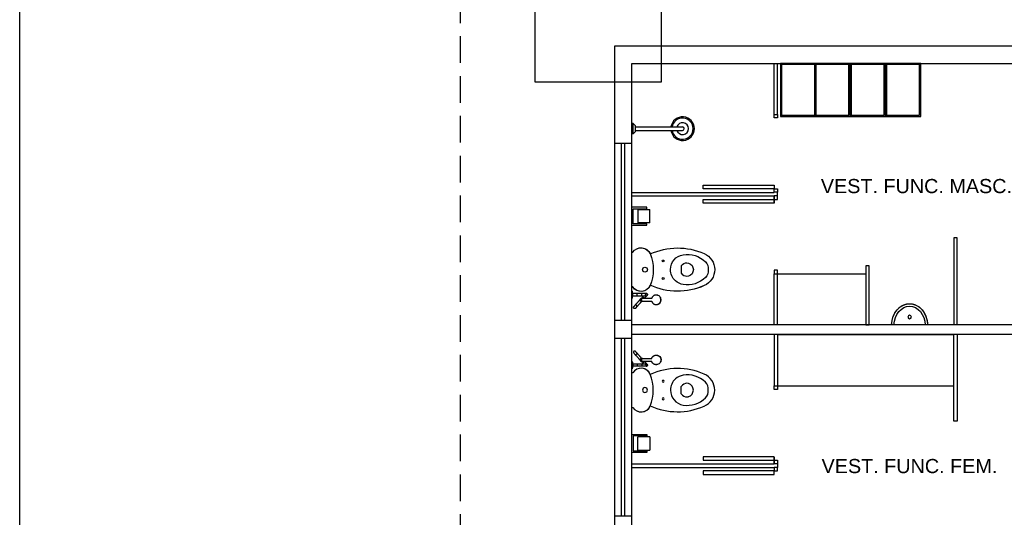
# Model space of a CAD drawing. Extents: x 40.7 to 91.7, y -250.8 to -221.5.
# Tile 4 of 15: x 52.3 to 60.6, y -235.5 to -231.3. Entities that reach past the tile are written whole.
import ezdxf
from ezdxf.enums import TextEntityAlignment as Align

# ---------------------------------------------------------------- set-up
doc = ezdxf.new("R2010")
doc.units = 0
doc.header["$MEASUREMENT"] = 0
doc.linetypes.add('HIDDEN', pattern=[0.375, 0.25, -0.125])
doc.layers.get('0').update_dxf_attribs({"linetype": 'CONTINUOUS'})
doc.layers.get('Defpoints').update_dxf_attribs({"linetype": 'CONTINUOUS'})
doc.layers.add('paredes1', color=8, linetype='CONTINUOUS')
doc.layers.add('textos1', color=4, linetype='CONTINUOUS')
doc.styles.add('Texto Cota', font='arial.ttf')

# ---------------------------------------------------------------- blocks, each defined once
blk = doc.blocks.new('Urinal _2_ - Urinal _2_-277440-VEST_ MASCULINO PISCINA')
at = {"layer": 'paredes1'}
blk.add_circle((0, -0.2683), 0.015, dxfattribs=at)
for major_axis, ratio, start_param, end_param in [((0, 0.1862), 0.819068, 1.608823, 4.674363), ((0, 0.165), 0.80303, 1.613744, 4.669442)]:
    blk.add_ellipse((0, -0.195), major_axis=major_axis, ratio=ratio, start_param=start_param, end_param=end_param, dxfattribs=at)
blk.add_open_spline([(-0.1524, -0.2021), (-0.1522, -0.2073), (-0.1516, -0.2162), (-0.1501, -0.2287), (-0.1482, -0.2396), (-0.1457, -0.2504), (-0.1427, -0.2611), (-0.1391, -0.2715), (-0.1351, -0.2816), (-0.1306, -0.2913), (-0.1256, -0.3008), (-0.1201, -0.3099), (-0.1142, -0.3185), (-0.1079, -0.3267), (-0.1012, -0.3344), (-0.0941, -0.3417), (-0.0867, -0.3483), (-0.079, -0.3544), (-0.0709, -0.3599), (-0.0626, -0.3649), (-0.0541, -0.3692), (-0.0454, -0.3728), (-0.0365, -0.3759), (-0.0275, -0.3783), (-0.0184, -0.3799), (-0.0093, -0.3809), (0, -0.3813), (0.0093, -0.3809), (0.0184, -0.3799), (0.0275, -0.3783), (0.0365, -0.3759), (0.0454, -0.3728), (0.0548, -0.3689), (0.0647, -0.3638), (0.075, -0.3573), (0.0848, -0.3499), (0.0941, -0.3417), (0.1029, -0.3326), (0.1112, -0.3227), (0.1187, -0.3122), (0.1256, -0.3009), (0.1318, -0.2889), (0.1372, -0.2766), (0.1419, -0.2637), (0.1457, -0.2504), (0.1487, -0.2369), (0.1513, -0.2209), (0.152, -0.2092), (0.1523, -0.2021)], degree=3, knots=[0.0119705, 0.0119705, 0.0119705, 0.0119705, 0.0384615, 0.0576923, 0.0769231, 0.0961538, 0.1153846, 0.1346154, 0.1538462, 0.1730769, 0.1923077, 0.2115385, 0.2307692, 0.25, 0.2692308, 0.2884615, 0.3076923, 0.3269231, 0.3461538, 0.3653846, 0.3846154, 0.4038462, 0.4230769, 0.4423077, 0.4615385, 0.4807692, 0.5, 0.5192308, 0.5384615, 0.5576923, 0.5769231, 0.5961538, 0.6153846, 0.6394231, 0.6634615, 0.6875, 0.7115385, 0.7355769, 0.7596154, 0.7836538, 0.8076923, 0.8317308, 0.8557692, 0.8798077, 0.9038462, 0.9278846, 0.9519231, 0.9880295, 0.9880295, 0.9880295, 0.9880295], dxfattribs=at)
blk = doc.blocks.new('PAPEL HIGIÊNICO - PAPEL HIGIÊNICO-1457578-VEST_ MASCULINO PISCINA')
at = {"layer": 'paredes1'}
for p, q in [((-0.0883, -0.075), (-0.0883, -0.202)), ((0.0641, -0.202), (0.0641, -0.075)), ((-0.0756, -0.202), (-0.0756, -0.0877)), ((-0.0756, -0.0877), (0.0514, -0.0877)), ((0.045, -0.1258), (-0.0693, -0.1258)), ((-0.0693, -0.2274), (-0.0693, -0.1258)), ((0.045, -0.1258), (0.045, -0.2274)), ((0.0514, -0.0877), (0.0514, -0.202)), ((-0.0883, -0.202), (-0.0756, -0.202)), ((-0.0693, -0.2274), (0.045, -0.2274)), ((0.0514, -0.202), (0.0641, -0.202))]:
    blk.add_line(p, q, dxfattribs=at)
blk = doc.blocks.new('A$C56BB576E')
at = {"layer": 'paredes1', "linetype": 'Continuous'}
for p, q in [((0.0528, 0.5163), (0.0528, 0.5263)), ((0.0728, 0.4963), (0.0528, 0.5163)), ((0.0528, 0.5163), (0.1428, 0.5163)), ((0.1228, 0.4963), (0.1428, 0.5163)), ((0.1428, 0.5163), (0.1428, 0.5263)), ((0.0728, 0.4963), (0.1228, 0.4963)), ((0.0828, 0.4963), (0.0828, 0.0963)), ((0.1128, 0.4963), (0.1128, 0.0963))]:
    blk.add_line(p, q, dxfattribs=at)
for radius, start, end in [(0.1, 98.62693, 81.37307), (0.09, 98.62693, 81.37307), (0.05, 107.4576, 72.5424), (0.015, 180, 0)]:
    blk.add_arc((0.0978, 0.0963), radius, start, end, dxfattribs=at)
blk = doc.blocks.new('WC w Cistern _5_ - 540 x 360mm-285094-VEST_ MASCULINO PISCINA')
at = {"layer": 'paredes1'}
for p, q in [((-0.1469, 0), (-0.1469, -0.0089)), ((-0.1469, 0), (-0.1469, -0.0089)), ((0.1469, -0.0089), (0.1469, 0)), ((0.1469, -0.0089), (0.1469, 0)), ((-0.0431, -0.4306), (-0.0308, -0.4182)), ((-0.0308, -0.4182), (0.0308, -0.4182)), ((0.0308, -0.4182), (0.0431, -0.4306))]:
    blk.add_line(p, q, dxfattribs=at)
for centre, radius, start, end in [((-0.1028, -0.0787), 0.0825, 122.27446, 248.81924), ((-0.1028, -0.0787), 0.0825, 122.27446, 246.87823), ((0.1028, -0.0787), 0.0825, 291.18076, 57.72554), ((0.1028, -0.0787), 0.0825, 293.12177, 57.72554), ((0.375, -0.3882), 0.5584, 155.35449, 203.79689), ((0.375, -0.3882), 0.5584, 155.39027, 203.79689), ((0, 0.1621), 0.3443, 246.87823, 293.12177), ((0.0006, -0.1113), 0.0209, 360, 180), ((0.0006, -0.1113), 0.0209, 180, 360), ((-0.375, -0.3882), 0.5584, 336.20311, 24.64551), ((-0.375, -0.3882), 0.5584, 336.20311, 24.60973), ((0, -0.4559), 0.1282, 89.99847, 170.90608), ((-0.0732, -0.2654), 0.00783, 0, 180), ((-0.0732, -0.2654), 0.00783, 180, 360), ((0, -0.4559), 0.1282, 42.44528, 90.00153), ((0.0748, -0.2654), 0.00783, 360, 180), ((0.0748, -0.2654), 0.00783, 180, 360), ((0, -0.4559), 0.1282, 9.09392, 42.44528), ((0.0905, -0.4704), 0.2199, 170.90608, 224.39736), ((-0.0078, -0.4659), 0.05, 135, 197.18646), ((0, -0.4635), 0.0581, 197.18646, 342.81705), ((0.0078, -0.4659), 0.05, 342.81705, 45), ((-0.0905, -0.4704), 0.2199, 315.60264, 9.09392), ((0.0014, -0.553), 0.15, 203.79689, 269.46886), ((0.0014, -0.553), 0.15, 203.79689, 269.46886), ((-0.0083, -0.5671), 0.0816, 224.39736, 275.83548), ((-0.0014, -0.553), 0.15, 270.53114, 336.20311), ((-0.0014, -0.553), 0.15, 270.53114, 336.20311), ((0.0083, -0.5671), 0.0816, 264.16452, 315.60264)]:
    blk.add_arc(centre, radius, start, end, dxfattribs=at)
blk = doc.blocks.new('ADA Shower Head with adjustable bar 2 - ADA Shower Head with adjustable bar 2-V8-VEST_ MASCULINO PISCINA')
at = {"layer": 'paredes1'}
for p, q in [((0.03, 0.0849), (0.03, 0.0819)), ((0.09, 0.0819), (0.09, 0.0849)), ((0.03, 0.0819), (0.05, 0.0769)), ((0.06, 0.0819), (0.03, 0.0819)), ((0.05, 0.0769), (0.05, 0.0399)), ((0.05, 0.0769), (0.06, 0.0769)), ((0.05, 0.0062), (0.05, -0.0255)), ((0.09, 0.0819), (0.06, 0.0819)), ((0.06, 0.0769), (0.07, 0.0769)), ((0.0648, 0.0769), (0.065, 0.0769)), ((0.07, 0.0769), (0.09, 0.0819)), ((0.07, 0.0399), (0.07, 0.0769)), ((0.07, -0.0255), (0.07, 0.0071)), ((0.0032, -0.0067), (0.0032, -0.0845)), ((0.0282, -0.0845), (0.0282, -0.0074)), ((0.0287, -0.0225), (0.0282, -0.0221)), ((-0.0245, -0.1248), (-0.0243, -0.127)), ((0.0558, -0.127), (0.056, -0.1248))]:
    blk.add_line(p, q, dxfattribs=at)
for points in [[(-0.0559, 0.0537), (-0.0562, 0.054), (-0.0565, 0.0542), (-0.0567, 0.0545), (-0.057, 0.0548), (-0.0573, 0.0552), (-0.0575, 0.0555), (-0.0577, 0.0558), (-0.0579, 0.0562), (-0.0581, 0.0565), (-0.0583, 0.0569), (-0.0584, 0.0572), (-0.0586, 0.0576), (-0.0587, 0.058), (-0.0588, 0.0584), (-0.0589, 0.0588), (-0.059, 0.0591), (-0.0591, 0.0595), (-0.0591, 0.0599), (-0.0592, 0.0603), (-0.0592, 0.0607), (-0.0592, 0.0611), (-0.0592, 0.0615), (-0.0592, 0.0619), (-0.0591, 0.0623), (-0.0591, 0.0627), (-0.059, 0.0631), (-0.0589, 0.0635), (-0.0588, 0.0639), (-0.0587, 0.0643), (-0.0586, 0.0647), (-0.0584, 0.065), (-0.0583, 0.0654), (-0.0581, 0.0657), (-0.0579, 0.0661), (-0.0577, 0.0664), (-0.0575, 0.0668), (-0.0572, 0.0671), (-0.057, 0.0674), (-0.0567, 0.0677), (-0.0564, 0.068), (-0.0562, 0.0683), (-0.0559, 0.0686), (-0.0556, 0.0688), (-0.0553, 0.0691), (-0.0549, 0.0693), (-0.0546, 0.0695), (-0.0543, 0.0697), (-0.0539, 0.0699), (-0.0536, 0.0701), (-0.0532, 0.0703), (-0.0528, 0.0704), (-0.0524, 0.0706), (-0.0521, 0.0707), (-0.0517, 0.0708), (-0.0513, 0.0709), (-0.0509, 0.071), (-0.0505, 0.071), (-0.0501, 0.0711), (-0.0497, 0.0711), (-0.0493, 0.0711), (-0.0489, 0.0711), (-0.0485, 0.0711), (-0.0481, 0.071), (-0.0477, 0.071), (-0.0473, 0.0709), (-0.0469, 0.0708), (-0.0465, 0.0707), (-0.0462, 0.0706), (-0.0458, 0.0705), (-0.0454, 0.0704), (-0.045, 0.0702), (-0.0447, 0.07), (-0.0443, 0.0698), (-0.044, 0.0696), (-0.0436, 0.0694), (-0.0433, 0.0692), (-0.043, 0.0689), (-0.0427, 0.0687), (-0.0425, 0.0685)], [(-0.0345, 0.0344), (-0.0365, 0.0362), (-0.0384, 0.0379), (-0.0402, 0.0395), (-0.0419, 0.0411), (-0.0435, 0.0425), (-0.0451, 0.0439), (-0.0465, 0.0452), (-0.0479, 0.0464), (-0.0491, 0.0475), (-0.0503, 0.0486), (-0.0513, 0.0495), (-0.0522, 0.0504), (-0.0531, 0.0511), (-0.0538, 0.0518), (-0.0544, 0.0524), (-0.0549, 0.0528), (-0.0554, 0.0532), (-0.0556, 0.0534), (-0.0558, 0.0536), (-0.0559, 0.0537), (-0.0559, 0.0537)], [(-0.0559, 0.0537), (-0.0559, 0.0536), (-0.0557, 0.0535), (-0.0554, 0.0532), (-0.055, 0.0529), (-0.0545, 0.0524), (-0.0539, 0.0519), (-0.0532, 0.0512), (-0.0524, 0.0505), (-0.0515, 0.0497), (-0.0504, 0.0487), (-0.0493, 0.0477), (-0.0481, 0.0466), (-0.0467, 0.0454), (-0.0453, 0.0441), (-0.0438, 0.0427), (-0.0422, 0.0413), (-0.0404, 0.0398), (-0.0387, 0.0381), (-0.0368, 0.0365), (-0.0348, 0.0347), (-0.0345, 0.0344)], [(-0.0211, 0.0493), (-0.0231, 0.0511), (-0.025, 0.0527), (-0.0268, 0.0544), (-0.0285, 0.0559), (-0.0301, 0.0574), (-0.0317, 0.0588), (-0.0331, 0.0601), (-0.0345, 0.0613), (-0.0357, 0.0624), (-0.0369, 0.0634), (-0.0379, 0.0644), (-0.0389, 0.0652), (-0.0397, 0.066), (-0.0404, 0.0667), (-0.0411, 0.0672), (-0.0416, 0.0677), (-0.042, 0.068), (-0.0423, 0.0683), (-0.0425, 0.0685), (-0.0425, 0.0685), (-0.0425, 0.0685)], [(-0.0425, 0.0685), (-0.0425, 0.0685), (-0.0423, 0.0683), (-0.042, 0.0681), (-0.0416, 0.0677), (-0.0411, 0.0673), (-0.0405, 0.0667), (-0.0398, 0.0661), (-0.039, 0.0654), (-0.0381, 0.0645), (-0.037, 0.0636), (-0.0359, 0.0626), (-0.0347, 0.0615), (-0.0333, 0.0603), (-0.0319, 0.059), (-0.0304, 0.0576), (-0.0288, 0.0562), (-0.0271, 0.0546), (-0.0253, 0.053), (-0.0234, 0.0513), (-0.0214, 0.0496), (-0.0211, 0.0493)], [(0.0034, 0.0003), (0.0028, 0.0008), (0.0015, 0.002), (0, 0.0034), (-0.0017, 0.0048), (-0.0034, 0.0064), (-0.0053, 0.0081), (-0.0073, 0.01), (-0.0095, 0.0119), (-0.0117, 0.0139), (-0.0141, 0.016), (-0.0166, 0.0183), (-0.0192, 0.0206), (-0.0219, 0.023), (-0.0247, 0.0255), (-0.0275, 0.0281), (-0.0305, 0.0308), (-0.0336, 0.0336), (-0.0345, 0.0344)], [(-0.0211, 0.0493), (-0.0181, 0.0465), (-0.0151, 0.0438), (-0.0121, 0.0412), (-0.0093, 0.0387), (-0.0066, 0.0362), (-0.004, 0.0338), (-0.0015, 0.0316), (0.0009, 0.0294), (0.0032, 0.0274), (0.0054, 0.0254), (0.0074, 0.0235), (0.0094, 0.0218), (0.0112, 0.0202), (0.0129, 0.0187), (0.0144, 0.0173), (0.0158, 0.016), (0.0171, 0.0149), (0.0173, 0.0147)], [(0.0032, 0.0024), (0.0032, 0.0023), (0.0032, 0.0022), (0.0032, 0.002), (0.0032, 0.0017), (0.0032, 0.0014), (0.0032, 0.001), (0.0032, 0.0005), (0.0032, 0), (0.0032, -0.0006), (0.0032, -0.0013), (0.0032, -0.002), (0.0032, -0.0027), (0.0032, -0.0035), (0.0032, -0.0044), (0.0032, -0.0053), (0.0032, -0.0063), (0.0032, -0.007)], [(0.0278, 0.0052), (0.0286, 0.0045), (0.0321, 0.0013), (0.0356, -0.0018), (0.0391, -0.005), (0.0421, -0.0077)], [(0.0282, -0.007), (0.0282, -0.006), (0.0282, -0.0051), (0.0282, -0.0042), (0.0282, -0.0033), (0.0282, -0.0025), (0.0282, -0.0018), (0.0282, -0.0011), (0.0282, -0.0004), (0.0282, 0.0001), (0.0282, 0.0006), (0.0282, 0.0011), (0.0282, 0.0015), (0.0282, 0.0018), (0.0282, 0.002), (0.0282, 0.0022), (0.0282, 0.0024), (0.0282, 0.0024)], [(0.05, 0.0399), (0.05, 0.0381), (0.05, 0.0363), (0.05, 0.0345), (0.05, 0.0328), (0.05, 0.031), (0.05, 0.0293), (0.05, 0.0276), (0.05, 0.0259), (0.05, 0.0242), (0.05, 0.0226), (0.05, 0.021), (0.05, 0.0195), (0.05, 0.0179), (0.05, 0.0165), (0.05, 0.015), (0.05, 0.0136), (0.05, 0.0123), (0.05, 0.011), (0.05, 0.0097), (0.05, 0.0085), (0.05, 0.0073), (0.05, 0.0066)], [(0.07, 0.0066), (0.07, 0.0077), (0.07, 0.0089), (0.07, 0.0101), (0.07, 0.0114), (0.07, 0.0127), (0.07, 0.0141), (0.07, 0.0155), (0.07, 0.0169), (0.07, 0.0184), (0.07, 0.02), (0.07, 0.0216), (0.07, 0.0232), (0.07, 0.0248), (0.07, 0.0265), (0.07, 0.0282), (0.07, 0.0299), (0.07, 0.0316), (0.07, 0.0334), (0.07, 0.0351), (0.07, 0.0369), (0.07, 0.0387), (0.07, 0.0399)], [(0.0039, -0.0833), (0.0031, -0.0836), (0.0016, -0.0841), (0.0001, -0.0847), (-0.0014, -0.0853), (-0.0028, -0.0861), (-0.0042, -0.0868), (-0.0056, -0.0876), (-0.007, -0.0885), (-0.0083, -0.0894), (-0.0096, -0.0904), (-0.0108, -0.0914), (-0.012, -0.0925), (-0.0131, -0.0936), (-0.0142, -0.0948), (-0.0153, -0.096), (-0.0163, -0.0972), (-0.0173, -0.0985), (-0.0182, -0.0998), (-0.019, -0.1012), (-0.0198, -0.1026), (-0.0206, -0.104), (-0.0212, -0.1054), (-0.0218, -0.1069), (-0.0224, -0.1084), (-0.0229, -0.1099), (-0.0233, -0.1115), (-0.0237, -0.113), (-0.024, -0.1146), (-0.0243, -0.1162), (-0.0244, -0.1178), (-0.0246, -0.1194), (-0.0246, -0.121), (-0.0246, -0.1226), (-0.0245, -0.1242), (-0.0244, -0.1258), (-0.0242, -0.1274), (-0.0239, -0.1289), (-0.0236, -0.1305), (-0.0231, -0.132), (-0.0227, -0.1336), (-0.0222, -0.135)], [(0.0537, -0.135), (0.0543, -0.1335), (0.0547, -0.1319), (0.0551, -0.1304), (0.0555, -0.1288), (0.0557, -0.1272), (0.0559, -0.1257), (0.0561, -0.1241), (0.0561, -0.1225), (0.0562, -0.1209), (0.0561, -0.1193), (0.056, -0.1177), (0.0558, -0.1161), (0.0555, -0.1145), (0.0552, -0.1129), (0.0549, -0.1114), (0.0544, -0.1098), (0.0539, -0.1083), (0.0534, -0.1068), (0.0527, -0.1054), (0.052, -0.1039), (0.0513, -0.1025), (0.0505, -0.1011), (0.0497, -0.0997), (0.0487, -0.0984), (0.0478, -0.0971), (0.0468, -0.0959), (0.0457, -0.0947), (0.0446, -0.0935), (0.0435, -0.0924), (0.0423, -0.0913), (0.041, -0.0903), (0.0397, -0.0894), (0.0384, -0.0884), (0.0371, -0.0876), (0.0357, -0.0868), (0.0343, -0.086), (0.0328, -0.0853), (0.0313, -0.0847), (0.0298, -0.0841), (0.0283, -0.0836), (0.0276, -0.0833)], [(0.0533, -0.0447), (0.0533, -0.0446), (0.0532, -0.0446), (0.0531, -0.0445), (0.053, -0.0444), (0.0528, -0.0442), (0.0526, -0.044), (0.0523, -0.0438), (0.052, -0.0435), (0.0517, -0.0432), (0.0513, -0.0428), (0.0509, -0.0425), (0.0504, -0.042), (0.0499, -0.0416), (0.0494, -0.0411), (0.0488, -0.0406), (0.0482, -0.0401), (0.0476, -0.0395), (0.0469, -0.0389), (0.0462, -0.0383), (0.0455, -0.0376), (0.0447, -0.0369), (0.044, -0.0362), (0.0432, -0.0355), (0.0423, -0.0348), (0.0415, -0.034), (0.0406, -0.0332), (0.0397, -0.0324), (0.0388, -0.0316), (0.0378, -0.0307), (0.0369, -0.0299), (0.0359, -0.029), (0.0349, -0.0281), (0.0339, -0.0272), (0.0329, -0.0263), (0.0319, -0.0254), (0.0309, -0.0245), (0.0299, -0.0236), (0.0289, -0.0226), (0.0287, -0.0225)], [(0.0421, -0.0077), (0.0431, -0.0086), (0.0441, -0.0095), (0.0452, -0.0104), (0.0462, -0.0113), (0.0472, -0.0122), (0.0482, -0.0131), (0.0492, -0.014), (0.0501, -0.0149)], [(0.05, -0.0255), (0.05, -0.0267), (0.05, -0.0278), (0.05, -0.0289), (0.05, -0.0299), (0.05, -0.0308), (0.05, -0.0317), (0.05, -0.0325), (0.05, -0.0333), (0.05, -0.034), (0.05, -0.0346), (0.05, -0.0352), (0.05, -0.0357), (0.05, -0.0361), (0.05, -0.0365), (0.05, -0.0368), (0.05, -0.037), (0.05, -0.0372), (0.05, -0.0372)], [(0.0699, -0.0358), (0.0699, -0.0361), (0.07, -0.0365), (0.07, -0.0369), (0.07, -0.0373), (0.07, -0.0377), (0.07, -0.0381), (0.0699, -0.0384), (0.0699, -0.0388), (0.0698, -0.0392), (0.0697, -0.0396), (0.0696, -0.04), (0.0695, -0.0404), (0.0694, -0.0408), (0.0692, -0.0411), (0.069, -0.0415), (0.0689, -0.0419), (0.0687, -0.0422), (0.0685, -0.0426), (0.0682, -0.0429), (0.068, -0.0432), (0.0678, -0.0435), (0.0675, -0.0438), (0.0672, -0.0441), (0.067, -0.0444), (0.0667, -0.0447), (0.0664, -0.045), (0.066, -0.0452), (0.0657, -0.0454), (0.0654, -0.0457), (0.065, -0.0459), (0.0647, -0.0461), (0.0643, -0.0462), (0.064, -0.0464), (0.0636, -0.0466), (0.0632, -0.0467), (0.0628, -0.0468), (0.0625, -0.0469), (0.0621, -0.047), (0.0617, -0.0471), (0.0613, -0.0471), (0.0609, -0.0472), (0.0605, -0.0472), (0.0601, -0.0472), (0.0597, -0.0472), (0.0593, -0.0472), (0.0589, -0.0472), (0.0585, -0.0471), (0.0581, -0.047), (0.0577, -0.047), (0.0573, -0.0469), (0.0569, -0.0467), (0.0566, -0.0466), (0.0562, -0.0465), (0.0558, -0.0463), (0.0555, -0.0461), (0.0551, -0.0459), (0.0548, -0.0457), (0.0544, -0.0455), (0.0541, -0.0453), (0.0538, -0.0451), (0.0535, -0.0448), (0.0533, -0.0447)], [(0.0666, -0.0297), (0.0667, -0.0298), (0.0667, -0.0298), (0.0667, -0.0298)], [(0.07, -0.0372), (0.07, -0.0372), (0.07, -0.037), (0.07, -0.0368), (0.07, -0.0365), (0.07, -0.0361), (0.07, -0.0357), (0.07, -0.0352), (0.07, -0.0346), (0.07, -0.034), (0.07, -0.0333), (0.07, -0.0326), (0.07, -0.0317), (0.07, -0.0308), (0.07, -0.0299), (0.07, -0.0289), (0.07, -0.0278), (0.07, -0.0267), (0.07, -0.0255), (0.07, -0.0255)]]:
    blk.add_lwpolyline(points, dxfattribs=at)
for start, end in [(180.94986, 191.6624), (196.29389, 204.82403), (211.27585, 219.66551), (225.14941, 228), (228, 234.54796), (241.3715, 249.30006), (255.2343, 264.04561), (271.49084, 279.0805), (286.45174, 294.49225), (300.24889, 309.69735), (318, 324.92595), (330.75626, 339.60834), (346.21616, 355.31893)]:
    blk.add_arc((0.06, -0.0372), 0.01, start, end, dxfattribs=at)
for centre, major_axis, ratio, start_param, end_param in [((0.0354, -0.0151), (0.00669, 0.00743), 0.029353, 2.094395, 3.141593), ((0.0354, -0.0151), (0.00669, 0.00743), 0.029353, 1.745329, 2.09433), ((0.0354, -0.0151), (0.00669, 0.00743), 0.029353, 0.6982, 1.745303), ((0.0354, -0.0151), (0.00669, 0.00743), 0.029353, 0, 0.698132), ((0.06, -0.0372), (-0.01, 0), 0.999727, 6.18365, 6.283185), ((0.06, -0.0372), (0.01, 0), 0.999727, 3.33058, 3.403392), ((0.06, -0.0372), (0.01, 0), 0.999727, 3.561238, 3.665191), ((0.06, -0.0372), (0.01, 0), 0.999727, 3.824254, 3.926991), ((0.06, -0.0372), (0.01, 0), 0.999727, 4.087396, 4.712389), ((0.06, -0.0372), (0.01, 0), 0.999727, 4.712389, 5.287014), ((0.06, -0.0372), (0.01, 0), 0.999727, 5.395983, 5.497787), ((0.06, -0.0372), (0.01, 0), 0.999727, 5.656447, 5.785628), ((0.06, -0.0372), (0.01, 0), 0.999727, 5.917142, 6.04768), ((0.06, -0.0372), (-0.01, 0), 0.999727, 3.036772, 3.141593), ((0.0158, -0.1215), (0.0404, 0), 0.98191, 3.141593, 3.250824), ((0.0158, -0.1237), (0.0402, 0), 0.98191, 3.15857, 4.712389), ((0.0158, -0.1215), (0.0404, 0), 0.98191, 3.403392, 3.665191), ((0.0158, -0.1215), (0.0404, 0), 0.98191, 3.926991, 4.712389), ((0.0158, -0.1237), (-0.0402, 0), 0.98191, 1.570796, 3.141593), ((0.0158, -0.1215), (-0.0404, 0), 0.98191, 1.570796, 2.094395), ((0.0158, -0.1215), (0.0404, 0), 0.98191, 5.896855, 6.021386), ((0.0158, -0.1215), (0.0404, 0), 0.98191, 6.161652, 6.283185)]:
    blk.add_ellipse(centre, major_axis=major_axis, ratio=ratio, start_param=start_param, end_param=end_param, dxfattribs=at)
for points, knots in [([(-0.0211, 0.0493), (-0.0219, 0.05), (-0.0241, 0.0507), (-0.028, 0.0496), (-0.0312, 0.0473), (-0.0336, 0.0447), (-0.0353, 0.0417), (-0.0361, 0.0387), (-0.0358, 0.0362), (-0.035, 0.0349), (-0.0345, 0.0344)], [-1, -1, -1, -1, -0.833333, -0.666667, -0.555556, -0.444444, -0.333333, -0.222222, -0.111111, 0, 0, 0, 0]), ([(0.0501, -0.0243), (0.0499, -0.0251), (0.05, -0.0268), (0.0512, -0.0292), (0.0534, -0.0312), (0.0565, -0.0325), (0.0588, -0.0328), (0.06, -0.0328)], [0.4486027, 0.4486027, 0.4486027, 0.4486027, 0.5555556, 0.6666667, 0.7777778, 0.8888889, 1, 1, 1, 1]), ([(0.06, -0.0328), (0.0612, -0.0328), (0.0635, -0.0325), (0.0666, -0.0312), (0.0688, -0.0292), (0.07, -0.0268), (0.0701, -0.0251), (0.0699, -0.0243)], [0, 0, 0, 0, 0.1111111, 0.2222222, 0.3333333, 0.4444444, 0.5510993, 0.5510993, 0.5510993, 0.5510993])]:
    blk.add_open_spline(points, degree=3, knots=knots, dxfattribs=at)
for points in [[(0.0034, 0.0002), (0.0032, 0.0017), (0.0032, 0.0046), (0.0047, 0.0088), (0.0075, 0.0122), (0.0114, 0.0144), (0.0143, 0.0149), (0.0157, 0.0149)], [(0.0032, -0.007), (0.0032, -0.0058), (0.0039, -0.0034), (0.0067, -0.0004), (0.0108, 0.0017), (0.0141, 0.0022), (0.0157, 0.0022)], [(0.0157, 0.0149), (0.0172, 0.0149), (0.0201, 0.0144), (0.0239, 0.0122), (0.0268, 0.0088), (0.0283, 0.0046), (0.0283, 0.0017), (0.028, 0.0002)], [(0.0157, 0.0022), (0.0174, 0.0022), (0.0206, 0.0017), (0.0248, -0.0004), (0.0276, -0.0034), (0.0282, -0.0058), (0.0282, -0.007)], [(0.0502, 0.0399), (0.0499, 0.0399), (0.0499, 0.0398), (0.0512, 0.0397), (0.0534, 0.0397), (0.0565, 0.0396), (0.0588, 0.0396), (0.06, 0.0396)], [(0.05, 0.0066), (0.05, 0.0056), (0.0505, 0.0037), (0.0527, 0.0012), (0.056, -0.0006), (0.0587, -0.001), (0.06, -0.001)], [(0.06, 0.0396), (0.0612, 0.0396), (0.0635, 0.0396), (0.0666, 0.0397), (0.0688, 0.0397), (0.0701, 0.0398), (0.0701, 0.0399), (0.0698, 0.0399)], [(0.06, -0.001), (0.0613, -0.001), (0.064, -0.0006), (0.0673, 0.0012), (0.0695, 0.0037), (0.07, 0.0056), (0.07, 0.0066)]]:
    blk.add_open_spline(points, degree=3, dxfattribs=at)
blk = doc.blocks.new('AREA')
at = {"style": 'Texto Cota'}
for tag, p in [('AREAS:COMODO', (0, 1.75)), ('AREAS:VALOR', (0, -1.25))]:
    blk.add_attdef(tag, text='', height=2, dxfattribs=at).set_placement(p, align=Align.MIDDLE_CENTER)

msp = doc.modelspace()

# ---------------------------------------------------------------- linework, layer by layer
at = {"layer": 'Defpoints'}
msp.add_lwpolyline([(58.6645, -232.0704), (58.6945, -232.0704)], dxfattribs=at)
at = {"layer": 'paredes1', "linetype": 'HIDDEN', "ltscale": 0.9}
msp.add_line((56.0045, -230.3965), (56.0045, -242.8338), dxfattribs=at)
at = {"layer": 'paredes1'}
for p, q in [((61.8366, -231.4925), (57.3132, -231.4925)), ((57.3132, -231.4925), (57.3132, -241.8338)), ((57.4588, -231.6382), (61.8366, -231.6382)), ((57.4588, -241.6882), (57.4588, -231.6382)), ((58.6645, -232.0704), (58.6645, -231.6382)), ((58.6945, -232.0704), (58.6945, -231.6382)), ((57.3132, -232.3134), (57.4588, -232.3134)), ((57.3688, -232.3134), (57.3688, -233.8174)), ((57.3988, -233.8174), (57.3988, -232.3134)), ((57.4588, -232.7313), (58.6645, -232.7313)), ((57.4588, -232.7613), (58.6645, -232.7613)), ((58.6645, -232.7313), (58.6645, -232.7304)), ((58.6645, -232.8175), (58.6645, -232.7625)), ((58.6945, -232.7613), (58.6945, -232.7304)), ((58.6945, -232.7902), (58.6945, -232.7613)), ((60.2181, -233.1156), (60.189, -233.1156)), ((60.189, -233.1156), (60.189, -233.8536)), ((60.2181, -233.8536), (60.2181, -233.1156)), ((58.6645, -233.8536), (58.6645, -233.4213)), ((58.6945, -233.8536), (58.6945, -233.4213)), ((58.6297, -233.8536), (57.4588, -233.8536)), ((60.189, -233.8536), (58.6297, -233.8536)), ((61.5833, -233.8536), (60.189, -233.8536)), ((57.3688, -233.9674), (57.3688, -235.4711)), ((57.3988, -235.4711), (57.3988, -233.9674)), ((57.4588, -233.9313), (58.6297, -233.9313)), ((58.6297, -233.9313), (60.189, -233.9313)), ((58.6645, -233.9387), (58.6645, -234.3709)), ((58.6945, -233.9387), (58.6945, -234.3709)), ((60.189, -233.9313), (61.5833, -233.9313)), ((60.189, -234.6692), (60.189, -233.9313)), ((60.2181, -233.9313), (60.2181, -234.6692)), ((60.2181, -234.6692), (60.189, -234.6692)), ((58.6645, -234.9747), (58.6645, -235.0297)), ((57.4588, -235.0309), (58.6645, -235.0309)), ((57.4588, -235.0609), (58.6645, -235.0609)), ((58.6645, -235.0609), (58.6645, -235.0619)), ((58.6945, -235.0021), (58.6945, -235.0309)), ((58.6945, -235.0309), (58.6945, -235.0619)), ((57.3132, -235.4711), (57.4588, -235.4711))]:
    msp.add_line(p, q, dxfattribs=at)
for points in [[(52.2692, -224.7246), (78.3796, -224.7246), (78.3796, -246.4432), (52.2692, -246.4432)], [(56.6388, -230.7482), (57.7088, -230.7482), (57.7088, -231.7982), (56.6388, -231.7982)], [(58.719, -232.0882), (59.019, -232.0882), (59.019, -231.6382), (58.719, -231.6382)], [(58.719, -232.0882), (59.019, -232.0882), (59.019, -231.6382), (58.719, -231.6382)], [(59.009, -232.0882), (59.309, -232.0882), (59.309, -231.6382), (59.009, -231.6382)], [(59.009, -232.0882), (59.309, -232.0882), (59.309, -231.6382), (59.009, -231.6382)], [(59.309, -232.0882), (59.609, -232.0882), (59.609, -231.6382), (59.309, -231.6382)], [(59.309, -232.0882), (59.609, -232.0882), (59.609, -231.6382), (59.309, -231.6382)], [(59.609, -232.0882), (59.909, -232.0882), (59.909, -231.6382), (59.609, -231.6382)], [(59.609, -232.0882), (59.909, -232.0882), (59.909, -231.6382), (59.609, -231.6382)], [(58.729, -232.0782), (59.009, -232.0782), (59.009, -231.6482), (58.729, -231.6482)], [(58.729, -232.0782), (59.009, -232.0782), (59.009, -231.6482), (58.729, -231.6482)], [(59.019, -232.0782), (59.299, -232.0782), (59.299, -231.6482), (59.019, -231.6482)], [(59.019, -232.0782), (59.299, -232.0782), (59.299, -231.6482), (59.019, -231.6482)], [(59.319, -232.0782), (59.599, -232.0782), (59.599, -231.6482), (59.319, -231.6482)], [(59.319, -232.0782), (59.599, -232.0782), (59.599, -231.6482), (59.319, -231.6482)], [(59.619, -232.0782), (59.899, -232.0782), (59.899, -231.6482), (59.619, -231.6482)], [(59.619, -232.0782), (59.899, -232.0782), (59.899, -231.6482), (59.619, -231.6482)], [(58.6645, -232.8213), (58.0645, -232.8213), (58.0645, -232.7913), (58.6645, -232.7913)], [(59.4417, -233.8536), (59.4717, -233.8536), (59.4717, -233.3536), (59.4417, -233.3536)], [(58.6945, -233.4213), (59.4417, -233.4213), (59.4417, -233.8536), (58.6945, -233.8536)], [(57.3132, -233.9674), (57.4588, -233.9674), (57.4588, -233.8174), (57.3132, -233.8174)], [(58.6945, -234.3709), (60.189, -234.3709), (60.189, -233.9387), (58.6945, -233.9387)], [(58.6645, -234.9709), (58.0645, -234.9709), (58.0645, -235.0009), (58.6645, -235.0009)]]:
    msp.add_lwpolyline(points, close=True, dxfattribs=at)
for points in [[(58.6645, -232.1004), (58.6645, -232.0704), (58.6945, -232.0704), (58.6945, -232.1004), (58.6645, -232.1004)], [(58.6645, -232.7004), (58.0645, -232.7004), (58.0645, -232.6704), (58.6645, -232.6704), (58.6645, -232.7004)], [(58.6945, -232.7004), (58.6945, -232.7304), (58.6645, -232.7304), (58.6645, -232.7004), (58.6945, -232.7004)], [(58.6945, -232.7913), (58.6945, -232.7613), (58.6645, -232.7613), (58.6645, -232.7913), (58.6945, -232.7913)], [(58.6645, -233.3913), (58.6645, -233.4213), (58.6945, -233.4213), (58.6945, -233.3913), (58.6645, -233.3913)], [(58.6645, -233.4213), (58.6945, -233.4213)], [(58.6645, -234.4009), (58.6645, -234.3709), (58.6945, -234.3709), (58.6945, -234.4009), (58.6645, -234.4009)], [(58.6645, -234.3709), (58.6945, -234.3709)], [(58.6945, -235.0009), (58.6945, -235.0309), (58.6645, -235.0309), (58.6645, -235.0009), (58.6945, -235.0009)], [(58.6945, -235.0919), (58.6945, -235.0619), (58.6645, -235.0619), (58.6645, -235.0919), (58.6945, -235.0919)], [(58.6645, -235.0919), (58.0645, -235.0919), (58.0645, -235.1219), (58.6645, -235.1219), (58.6645, -235.0919)]]:
    msp.add_lwpolyline(points, dxfattribs=at)

# ---------------------------------------------------------------- block references
for name, p, rotation in [('A$C56BB576E', (57.9851, -232.2891), 90), ('PAPEL HIGIÊNICO - PAPEL HIGIÊNICO-1457578-VEST_ MASCULINO PISCINA', (57.3838, -232.9213), 90), ('ADA Shower Head with adjustable bar 2 - ADA Shower Head with adjustable bar 2-V8-VEST_ MASCULINO PISCINA', (57.5437, -233.6572), 90), ('WC w Cistern _5_ - 540 x 360mm-285094-VEST_ MASCULINO PISCINA', (57.4588, -234.4066), 90.00000000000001)]:
    msp.add_blockref(name, p, dxfattribs=dict(at, rotation=rotation))
at = {"layer": 'paredes1', "xscale": -1}
for name, p, rotation in [('WC w Cistern _5_ - 540 x 360mm-285094-VEST_ MASCULINO PISCINA', (57.4588, -233.3857), 90), ('Urinal _2_ - Urinal _2_-277440-VEST_ MASCULINO PISCINA', (59.8138, -234.0557), 180), ('ADA Shower Head with adjustable bar 2 - ADA Shower Head with adjustable bar 2-V8-VEST_ MASCULINO PISCINA', (57.5437, -234.135), 90), ('PAPEL HIGIÊNICO - PAPEL HIGIÊNICO-1457578-VEST_ MASCULINO PISCINA', (57.3838, -234.8709), 90)]:
    msp.add_blockref(name, p, dxfattribs=dict(at, rotation=rotation))
at = {"layer": 'textos1', "linetype": 'Continuous', "lineweight": -3, "xscale": 0.0599999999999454, "yscale": 0.0599999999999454, "zscale": 0.0599999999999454}
for p, values in [((59.8716, -232.7827), {'AREAS:COMODO': 'VEST. FUNC. MASC.'}), ((59.8125, -235.155), {'AREAS:COMODO': 'VEST. FUNC. FEM.'})]:
    msp.add_blockref('AREA', p, dxfattribs=at).add_auto_attribs(values)

doc.saveas('drawing.dxf')
